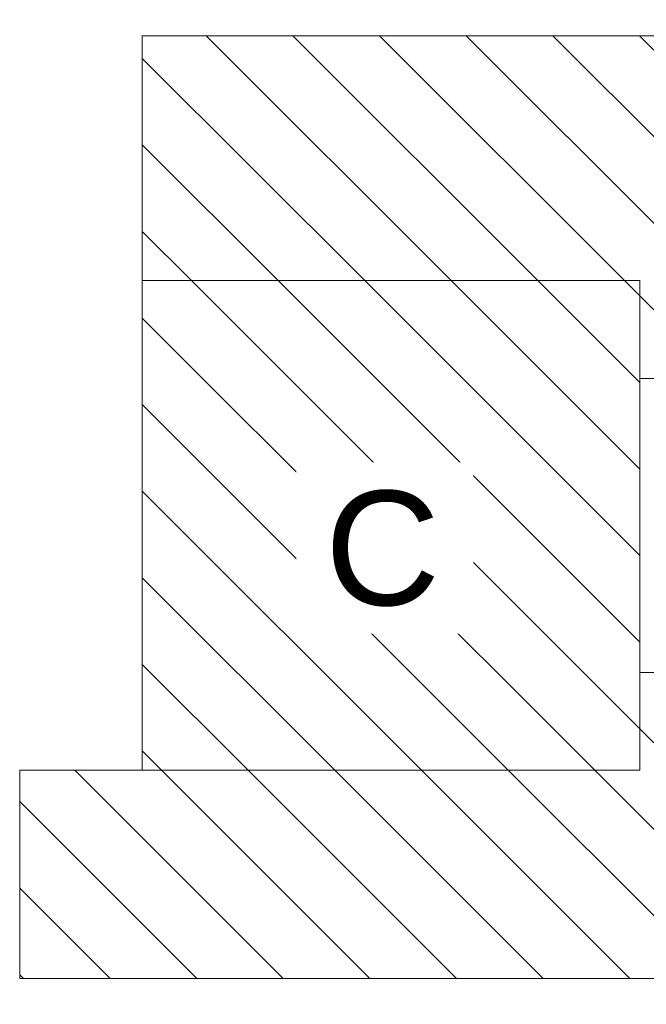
# Model space of a CAD drawing. Header units: centimetres. Extents: x -1737 to 22393, y -8842 to 3838.
# Tile 164 of 167: x 4267 to 7335, y -4282 to 544. Entities that reach past the tile are written whole.
import ezdxf

# ---------------------------------------------------------------- set-up
doc = ezdxf.new("R2010")
doc.units = ezdxf.units.CM
for name, color, linetype, lineweight in [('A-DETL-GENF', 92, 'Continuous', 9), ('A-DETL-MEDM', 33, 'Continuous', 13), ('A-DETL-WIDE', 214, 'Continuous', 18), ('G-ANNO-TEXT', 231, 'Continuous', 13)]:
    doc.layers.add(name, color=color, linetype=linetype, lineweight=lineweight)
doc.styles.add('Arial_12', font='arial.ttf', dxfattribs={"height": 560})
pattern_1 = [(315, (12857.5, 0), (212.132, 212.132), [])]

msp = doc.modelspace()

# ---------------------------------------------------------------- hatches: boundary and pattern name
at = {"layer": 'A-DETL-GENF', "lineweight": 18}
h = msp.add_hatch(dxfattribs=at)
h.set_pattern_fill('FP_2', color=130, style=0, pattern_type=2)
h.set_pattern_definition(pattern_1)
h.paths.add_polyline_path([(9104, -5981), (11504, -5981), (11504, -3581), (9104, -3581), (9104, -4882.2)], flags=0)
h.paths.add_polyline_path([(4867, -3135), (7304, -3135), (7304, -735), (4867, -735), (4867, -2655)], flags=0)
h.paths.add_polyline_path([(11541, 465), (13941, 465), (13941, 2865), (11541, 2865), (11541, 2420)], flags=0)
h = msp.add_hatch(dxfattribs=at)
h.set_pattern_fill('FP_2', color=130, style=0, pattern_type=2)
h.set_pattern_definition(pattern_1)
h.paths.add_polyline_path([(7486, -8842), (8476, -8842), (8836, -6952), (7486, -6952), (7366, -7582), (7486, -7582), (7366, -8212), (7486, -8212), (7366, -8842)], flags=0)
h.paths.add_polyline_path([(22003, -7423), (22003, -469), (21913, -469), (21913, 758), (20833, 758), (20833, 1054), (14263, 1054), (14263, -442), (16663, -442), (16663, -3319), (14263, -3319), (14263, -4155), (16663, -4155), (16663, -7423), (18133, -7423), (18133, -4573), (20533, -4573), (20533, -7423)], flags=0)
h.paths.add_polyline_path([(13304, -7135), (14116, -7135), (14116, -4225), (13336, -4225), (13336, -6025), (7486, -6025), (7486, -6925), (9136, -6925), (9136, -7135), (12934, -7135)], flags=0)
h.paths.add_polyline_path([(11504, -4155), (13304, -4155), (13304, -2655), (7304, -2655), (7304, -3135), (4267, -3135), (4267, -4155), (9104, -4155), (9104, -3581), (11504, -3581)], flags=0)
h.paths.add_polyline_path([(18133, -3346), (18133, -288), (20533, -288), (20533, -3346)], flags=0)
h.paths.add_polyline_path([(12934, -1215), (12934, 465), (4867, 465), (4867, -735), (7304, -735), (7304, -1215)], flags=0)

# ---------------------------------------------------------------- linework, layer by layer
at = {"layer": 'A-DETL-MEDM', "lineweight": 9}
for p, q in [((13941, 465), (4867, 465)), ((4867, 465), (4867, -735)), ((4867, -735), (7304, -735)), ((7304, -735), (7304, -1215)), ((7304, -1215), (13304, -1215)), ((7304, -2655), (7304, -3135)), ((13304, -2655), (7304, -2655)), ((7304, -3135), (4267, -3135)), ((4267, -3135), (4267, -4155)), ((4267, -4155), (9104, -4155))]:
    msp.add_line(p, q, dxfattribs=at)
at = {"layer": 'A-DETL-WIDE'}
for p, q in [((7304, -735), (4867, -735)), ((4867, -735), (4867, -3135)), ((7304, -3135), (7304, -735)), ((4867, -3135), (7304, -3135))]:
    msp.add_line(p, q, dxfattribs=at)

# ---------------------------------------------------------------- next in the draw order: texts
at = {"layer": 'G-ANNO-TEXT', "color": 7, "insert": (5760.8, -1765.6), "char_height": 560, "width": 587.82, "attachment_point": 1, "line_spacing_factor": 0.936439, "style": 'Arial_12', "bg_fill": 3, "box_fill_scale": 1.25, "bg_fill_color": 256, "bg_fill_true_color": 13158600, "bg_fill_transparency": 0}
msp.add_mtext('\\pxt4.53571,9.07143,13.60714,18.14286,22.67857,27.21429,31.75,36.28571,40.82143,45.35714,49.89286,54.42857,58.96429,63.5,68.03571,72.57143,77.10714,81.64286,86.17857,90.71429,95.25,99.78571,104.32143,108.85714,113.39286,117.92857,122.46429,127,131.53571,136.07143,140.60714,145.14286;{C}', dxfattribs=at)

doc.saveas('drawing.dxf')
